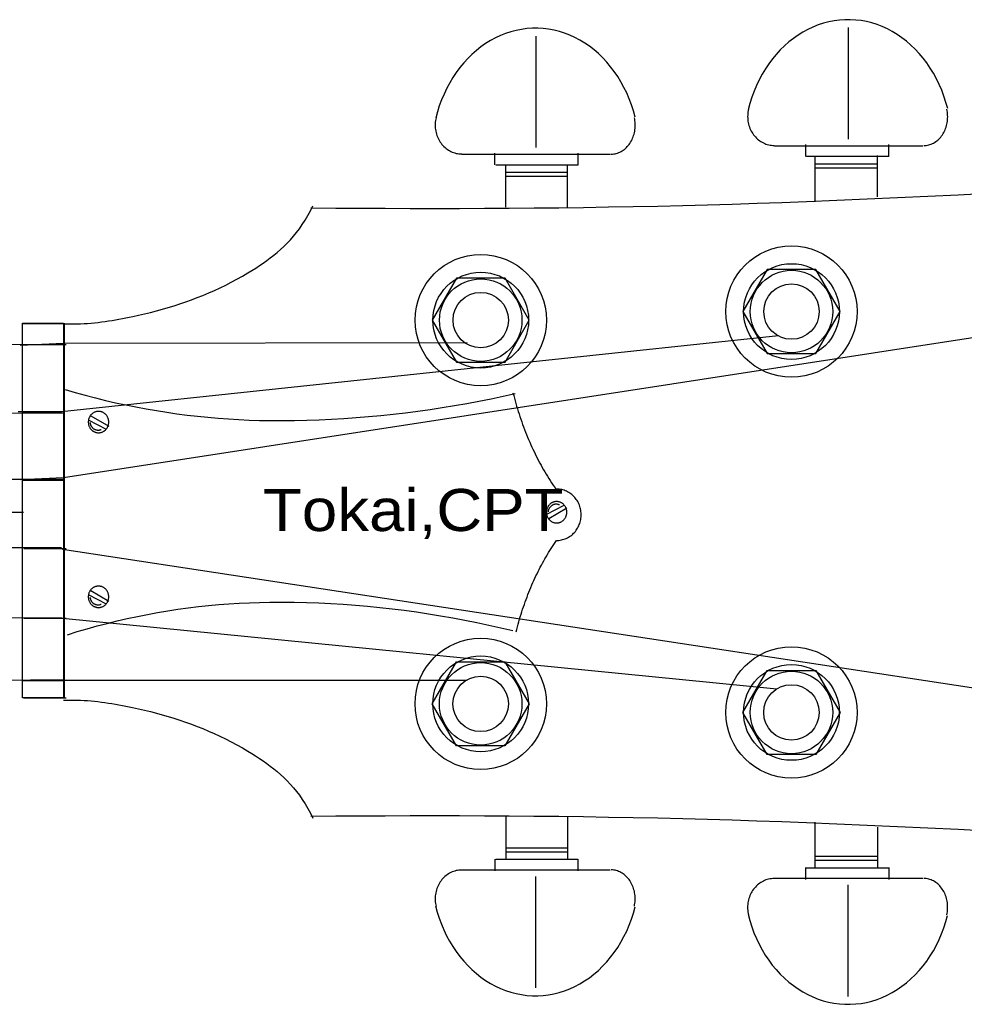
# Model space of a CAD drawing. Extents: x -330 to 789, y -284 to 512.
# Tile 8 of 10: x 599 to 707, y 216 to 329. Entities that reach past the tile are written whole.
import ezdxf
from ezdxf.enums import TextEntityAlignment as Align

# ---------------------------------------------------------------- set-up
doc = ezdxf.new("R2010")
doc.units = 0
doc.layers.add('NECK', color=7, linetype='CONTINUOUS')

# ---------------------------------------------------------------- blocks, each defined once
blk = doc.blocks.new('*E54')
at = {"layer": 'NECK', "color": 7, "linetype": 'CONTINUOUS'}
blk.add_lwpolyline([(933.915959, 282.367374), (934.307107, 282.350897), (934.700103, 282.342326), (935.094742, 282.341352), (935.490819, 282.347667), (935.888128, 282.360963), (936.286464, 282.380933), (936.685621, 282.407268), (937.085395, 282.439661), (937.48558, 282.477803), (937.88597, 282.521387), (938.28636, 282.570105), (938.686545, 282.623648), (939.08632, 282.681708), (939.485478, 282.743979), (939.883816, 282.810151), (940.281127, 282.879917), (940.677206, 282.952969), (941.071848, 283.028998), (941.464847, 283.107698), (941.855999, 283.188759), (942.53943, 283.337111), (943.220701, 283.494183), (943.899767, 283.660318), (944.576585, 283.83586), (945.25111, 284.021152), (945.923298, 284.216536), (946.593106, 284.422357), (947.260488, 284.638957), (947.925402, 284.866679), (948.587802, 285.105867), (949.247646, 285.356864), (949.904888, 285.620013), (950.559485, 285.895657), (951.211393, 286.18414), (951.860568, 286.485804), (952.506965, 286.800993), (953.15054, 287.13005), (953.791251, 287.473319), (954.429051, 287.831142), (955.063898, 288.203862), (955.506927, 288.472957), (955.943469, 288.745372), (956.373361, 289.022567), (956.796438, 289.306002), (957.212537, 289.597137), (957.621494, 289.897431), (958.023147, 290.208345), (958.417331, 290.531338), (958.803882, 290.86787), (959.182638, 291.2194), (959.553434, 291.58739), (959.916108, 291.973298), (960.270494, 292.378584), (960.616431, 292.804709), (960.953754, 293.253131), (961.2823, 293.725312), (961.601904, 294.22271), (961.912404, 294.746786), (962.213637, 295.298999), (962.505437, 295.880809)], dxfattribs=at)
blk = doc.blocks.new('*E56')
at = {"layer": 'NECK', "color": 7, "linetype": 'CONTINUOUS'}
blk.add_lwpolyline([(962.28113, 295.646418), (965.117291, 295.620565), (967.954391, 295.60036), (970.792313, 295.585953), (973.630942, 295.577491), (976.470162, 295.575122), (979.309857, 295.578995), (982.149911, 295.589257), (984.990209, 295.606057), (987.830634, 295.629542), (990.671071, 295.659861), (993.511405, 295.697162), (996.351518, 295.741592), (999.191296, 295.793301), (1002.030622, 295.852436), (1004.869381, 295.919145), (1007.707457, 295.993576), (1010.544733, 296.075878), (1013.381096, 296.166198), (1016.216427, 296.264685), (1019.050612, 296.371486), (1022.52889, 296.511247), (1026.006937, 296.657989), (1029.484734, 296.811712), (1032.962257, 296.972415), (1036.439486, 297.140096), (1039.9164, 297.314753), (1043.392976, 297.496386), (1046.869193, 297.684993), (1050.345031, 297.880573), (1053.820466, 298.083124), (1057.295479, 298.292646), (1060.770047, 298.509137), (1064.244149, 298.732596), (1067.717763, 298.963022), (1071.190869, 299.200412), (1074.663444, 299.444767), (1078.135467, 299.696084), (1081.606916, 299.954362), (1085.077771, 300.219601), (1088.54801, 300.491798)], dxfattribs=at)
blk = doc.blocks.new('*E57')
at = {"layer": 'NECK', "color": 7, "linetype": 'CONTINUOUS'}
blk.add_lwpolyline([(933.909889, 239.242873), (934.301037, 239.259353), (934.694033, 239.267928), (935.088672, 239.268904), (935.484749, 239.26259), (935.882058, 239.249295), (936.280394, 239.229326), (936.679551, 239.20299), (937.079325, 239.170597), (937.479509, 239.132455), (937.879899, 239.08887), (938.280289, 239.040151), (938.680475, 238.986607), (939.080249, 238.928545), (939.479408, 238.866274), (939.877745, 238.8001), (940.275056, 238.730333), (940.671136, 238.65728), (941.065778, 238.58125), (941.458777, 238.50255), (941.849929, 238.421488), (942.53336, 238.273136), (943.214631, 238.116064), (943.893697, 237.949928), (944.570515, 237.774387), (945.24504, 237.589095), (945.917228, 237.393711), (946.587035, 237.187891), (947.254418, 236.971292), (947.919331, 236.74357), (948.581732, 236.504383), (949.241575, 236.253387), (949.898817, 235.99024), (950.553414, 235.714597), (951.205322, 235.426116), (951.854497, 235.124454), (952.500894, 234.809267), (953.144469, 234.480212), (953.78518, 234.136947), (954.42298, 233.779127), (955.057827, 233.40641), (955.500859, 233.137316), (955.937403, 232.864901), (956.367295, 232.587705), (956.790373, 232.304269), (957.206473, 232.013134), (957.615431, 231.712838), (958.017084, 231.401923), (958.411267, 231.078928), (958.797819, 230.742394), (959.176574, 230.390862), (959.547369, 230.02287), (959.910042, 229.63696), (960.264428, 229.231671), (960.610364, 228.805545), (960.947686, 228.357121), (961.276231, 227.884939), (961.595835, 227.387539), (961.906335, 226.863462), (962.207567, 226.311249), (962.499367, 225.729438)], dxfattribs=at)
blk = doc.blocks.new('*E59')
at = {"layer": 'NECK', "color": 7, "linetype": 'CONTINUOUS'}
blk.add_lwpolyline([(962.275059, 225.963829), (965.11122, 225.989682), (967.94832, 226.009887), (970.786242, 226.024295), (973.624871, 226.032758), (976.464091, 226.035128), (979.303787, 226.031257), (982.143841, 226.020996), (984.984139, 226.004198), (987.824564, 225.980714), (990.665001, 225.950396), (993.505335, 225.913096), (996.345448, 225.868666), (999.185226, 225.816958), (1002.024552, 225.757823), (1004.863311, 225.691113), (1007.701387, 225.616681), (1010.538663, 225.534378), (1013.375026, 225.444055), (1016.210357, 225.345566), (1019.044542, 225.238761), (1022.522819, 225.098996), (1026.000867, 224.95225), (1029.478663, 224.798524), (1032.956186, 224.63782), (1036.433415, 224.470138), (1039.910328, 224.29548), (1043.386904, 224.113847), (1046.863121, 223.925241), (1050.338957, 223.729662), (1053.814392, 223.527111), (1057.289404, 223.31759), (1060.763971, 223.101101), (1064.238071, 222.877644), (1067.711684, 222.64722), (1071.184787, 222.409831), (1074.65736, 222.165478), (1078.129381, 221.914162), (1081.600827, 221.655884), (1085.071679, 221.390646), (1088.541914, 221.118449)], dxfattribs=at)
blk = doc.blocks.new('*E77')
at = {"layer": 'NECK', "color": 7, "linetype": 'CONTINUOUS'}
blk.add_lwpolyline([(934.128354, 274.822838), (935.273805, 274.490026), (936.423671, 274.173378), (937.577678, 273.872936), (938.735551, 273.588742), (939.897016, 273.320836), (941.0618, 273.06926), (942.229627, 272.834056), (943.400225, 272.615264), (944.573318, 272.412927), (945.748632, 272.227085), (946.925894, 272.05778), (948.104828, 271.905053), (949.285162, 271.768946), (950.466621, 271.6495), (951.64893, 271.546757), (952.831815, 271.460757), (954.015003, 271.391543), (955.198219, 271.339155), (956.381189, 271.303635), (957.563639, 271.285024), (958.976744, 271.281329), (960.390495, 271.294467), (961.80466, 271.324415), (963.21901, 271.371146), (964.633315, 271.434634), (966.047344, 271.514855), (967.460868, 271.611783), (968.873657, 271.725393), (970.28548, 271.855658), (971.696107, 272.002555), (973.105308, 272.166057), (974.512853, 272.346139), (975.918512, 272.542775), (977.322055, 272.755941), (978.723251, 272.98561), (980.121871, 273.231758), (981.517685, 273.494359), (982.910462, 273.773387), (984.299972, 274.068817), (985.685985, 274.380624)], dxfattribs=at)
blk = doc.blocks.new('*E78')
at = {"layer": 'NECK', "color": 7, "linetype": 'CONTINUOUS'}
blk.add_lwpolyline([(985.783064, 247.073566), (985.856099, 247.363343), (985.931642, 247.652524), (986.009682, 247.941075), (986.090207, 248.228964), (986.173207, 248.516156), (986.258668, 248.802618), (986.346581, 249.088314), (986.436933, 249.373213), (986.529713, 249.657279), (986.624909, 249.94048), (986.72251, 250.222781), (986.822505, 250.504148), (986.924881, 250.784548), (987.029628, 251.063947), (987.136733, 251.34231), (987.246186, 251.619605), (987.357975, 251.895798), (987.472088, 252.170854), (987.588514, 252.444739), (987.707241, 252.717421), (987.820457, 252.971159), (987.936043, 253.223848), (988.053983, 253.475455), (988.174257, 253.725946), (988.296847, 253.975289), (988.421734, 254.22345), (988.5489, 254.470396), (988.678328, 254.716093), (988.809997, 254.96051), (988.94389, 255.203611), (989.079989, 255.445366), (989.218275, 255.685739), (989.35873, 255.924698), (989.501335, 256.162209), (989.646071, 256.398241), (989.792922, 256.632758), (989.941867, 256.865729), (990.092889, 257.09712), (990.245969, 257.326898), (990.401089, 257.555029)], dxfattribs=at)
blk = doc.blocks.new('*E79')
at = {"layer": 'NECK', "color": 7, "linetype": 'CONTINUOUS'}
blk.add_lwpolyline([(934.370695, 246.749437), (935.504689, 247.100115), (936.643055, 247.433761), (937.785519, 247.750332), (938.931811, 248.049782), (940.08166, 248.332069), (941.234793, 248.59715), (942.390941, 248.84498), (943.54983, 249.075516), (944.71119, 249.288714), (945.874749, 249.484531), (947.040236, 249.662923), (948.20738, 249.823847), (949.375908, 249.967259), (950.54555, 250.093115), (951.716035, 250.201372), (952.88709, 250.291986), (954.058444, 250.364913), (955.229826, 250.420111), (956.400965, 250.457535), (957.571589, 250.477141), (958.970559, 250.481031), (960.370168, 250.467185), (961.770187, 250.435628), (963.170389, 250.386388), (964.570547, 250.319492), (965.970432, 250.234965), (967.369817, 250.132836), (968.768473, 250.013129), (970.166173, 249.875873), (971.56269, 249.721094), (972.957795, 249.548818), (974.35126, 249.359073), (975.742859, 249.151884), (977.132362, 248.927279), (978.519542, 248.685285), (979.904172, 248.425927), (981.286024, 248.149233), (982.664869, 247.855229), (984.04048, 247.543943), (985.41263, 247.2154)], dxfattribs=at)
blk = doc.blocks.new('*E80')
at = {"layer": 'NECK', "color": 7, "linetype": 'CONTINUOUS'}
blk.add_lwpolyline([(985.422867, 274.448467), (985.500445, 274.143877), (985.580687, 273.839912), (985.663582, 273.536608), (985.749116, 273.234001), (985.837278, 272.932127), (985.928055, 272.63102), (986.021436, 272.330717), (986.117407, 272.031252), (986.215957, 271.732662), (986.317073, 271.434982), (986.420744, 271.138247), (986.526957, 270.842494), (986.635699, 270.547757), (986.746959, 270.254071), (986.860725, 269.961474), (986.976983, 269.669999), (987.095722, 269.379684), (987.21693, 269.090562), (987.340595, 268.80267), (987.466703, 268.516043), (987.586956, 268.249331), (987.709728, 267.983722), (987.834999, 267.719251), (987.96275, 267.455953), (988.092962, 267.193862), (988.225613, 266.933014), (988.360686, 266.673443), (988.49816, 266.415184), (988.638016, 266.158273), (988.780234, 265.902743), (988.924795, 265.64863), (989.07168, 265.395969), (989.220867, 265.144793), (989.372339, 264.89514), (989.526075, 264.647042), (989.682056, 264.400535), (989.840263, 264.155654), (990.000675, 263.912434), (990.163273, 263.670909), (990.328038, 263.431115)], dxfattribs=at)

msp = doc.modelspace()

# ---------------------------------------------------------------- linework, layer by layer
at = {"layer": 'NECK', "color": 7, "linetype": 'CONTINUOUS'}
for p, q in [((693.638678, 327.865692, -2), (693.638678, 315.093607, -2)), ((657.842153, 326.887462, -2), (657.842153, 314.115377, -2)), ((685.171893, 314.317383, -2), (702.173891, 314.317383, -2)), ((688.753191, 313.096659, -2), (688.753191, 314.457007, -2)), ((698.275575, 313.096659, -2), (698.275575, 314.457007, -2)), ((649.375368, 313.339153, -2), (666.377366, 313.339153, -2)), ((653.152475, 312.118454, -2), (653.152475, 313.478777, -2)), ((662.674859, 312.118454, -2), (662.674859, 313.478777, -2)), ((688.851591, 313.121373, -2), (698.275575, 313.121373, -2)), ((689.826214, 307.896695, -2), (689.826214, 313.092798, -2)), ((696.998793, 308.488083, -2), (696.998793, 313.198488, -2)), ((653.250875, 312.143143, -2), (662.674859, 312.143143, -2)), ((654.388668, 311.287112, -2), (661.473769, 311.287112, -2)), ((654.389658, 307.305307, -2), (654.389658, 312.100547, -2)), ((661.478875, 307.305307, -2), (661.478875, 312.166435, -2)), ((689.82624, 311.811902, -2), (696.998793, 311.811902, -2)), ((689.869953, 312.265342, -2), (696.998793, 312.265342, -2)), ((654.388668, 310.833671, -2), (661.473769, 310.833671, -2)), ((603.726056, 291.464343, -2), (-61.736479, 298.998066, -2)), ((603.822094, 294.00861, -2), (603.822094, 251.168081, -2)), ((603.726056, 283.657907, -2), (-61.735968, 288.341904, -2)), ((606.86062, 283.378761, -2), (608.929043, 282.187678, -2)), ((606.550359, 282.94564, -2), (608.618782, 281.862838, -2)), ((603.726056, 276.088046, -2), (-61.739955, 277.801916, -2)), ((659.027876, 272.0751, -2), (661.0963, 273.158486, -2)), ((659.338137, 271.641751, -2), (661.406561, 272.833468, -2)), ((603.489481, 268.28161, -2), (-61.736366, 267.17348, -2)), ((603.627504, 268.102718, -2), (719.146958, 250.557973, -2)), ((606.550359, 262.931735, -2), (608.618782, 261.848933, -2)), ((606.86062, 263.364856, -2), (608.929043, 262.173774, -2)), ((603.489481, 260.238599, -2), (-61.730728, 256.53126, -2)), ((603.627504, 260.21744, -2), (685.437348, 252.135033, -2)), ((603.726056, 253.141864, -2), (-61.722504, 245.832923, -2)), ((603.824634, 253.12068, -2), (649.953548, 253.12068, -2)), ((654.383588, 237.442937, -2), (654.383588, 232.647696, -2)), ((661.472804, 237.442937, -2), (661.472804, 232.581834, -2)), ((689.820144, 236.851549, -2), (689.820144, 231.655445, -2)), ((696.992723, 236.26016, -2), (696.992723, 231.549756, -2)), ((654.382597, 233.914572, -2), (661.467699, 233.914572, -2)), ((654.382597, 233.461131, -2), (661.467699, 233.461131, -2)), ((653.146405, 232.629815, -2), (653.146405, 231.269467, -2)), ((653.244804, 232.6051, -2), (662.668788, 232.6051, -2)), ((662.668788, 232.629815, -2), (662.668788, 231.269467, -2)), ((689.820169, 232.936342, -2), (696.992723, 232.936342, -2)), ((689.863883, 232.482901, -2), (696.992723, 232.482901, -2)), ((649.369298, 231.409091, -2), (666.371296, 231.409091, -2)), ((688.747121, 231.651584, -2), (688.747121, 230.291237, -2)), ((688.84552, 231.62687, -2), (698.269505, 231.62687, -2)), ((698.269505, 231.651584, -2), (698.269505, 230.291237, -2)), ((657.836083, 217.860781, -2), (657.836083, 230.632867, -2)), ((685.165822, 230.430886, -2), (702.16782, 230.430886, -2)), ((693.632582, 216.882551, -2), (693.632582, 229.654636, -2))]:
    msp.add_line(p, q, dxfattribs=at)
at = {"layer": 'NECK', "color": 1, "linetype": 'CONTINUOUS'}
for p, q in [((599.046614, 293.975564, -2), (603.890953, 293.975564, -2)), ((599.189083, 291.553395, -2), (604.033422, 291.553395, -2)), ((599.046614, 283.717012, -2), (603.890928, 283.717012, -2)), ((599.046614, 276.023073, -2), (603.890928, 276.023073, -2)), ((599.134981, 272.32943, -2), (-24.752519, 272.32943, -2)), ((599.189083, 268.18669, -2), (604.033422, 268.18669, -2)), ((599.189083, 260.207788, -2), (604.033422, 260.207788, -2)), ((599.046614, 253.0838, -2), (603.890928, 253.0838, -2)), ((599.189083, 251.089087, -2), (604.033422, 251.089087, -2))]:
    msp.add_line(p, q, dxfattribs=at)
at = {"layer": 'NECK', "color": 7, "linetype": 'CONTINUOUS'}
for points in [[(705.021455, 318.58151, -2), (704.823166, 319.293866, -2), (704.594404, 319.99278, -2), (704.335792, 320.67635, -2), (704.048031, 321.342721, -2), (703.731904, 321.990081, -2), (703.38827, 322.616671, -2), (703.018062, 323.22079, -2), (702.622286, 323.800795, -2), (702.202017, 324.35511, -2), (701.758398, 324.88223, -2), (701.292634, 325.380723, -2), (700.80599, 325.849233, -2), (700.299788, 326.286488, -2), (699.775404, 326.6913, -2), (699.234263, 327.062569, -2), (698.677835, 327.399286, -2), (698.107632, 327.700537, -2), (697.525203, 327.965502, -2), (696.932131, 328.193462, -2), (696.330027, 328.383797, -2), (695.720527, 328.535991, -2), (695.105287, 328.649629, -2), (694.485978, 328.724404, -2), (693.864284, 328.760111, -2), (693.241894, 328.756654, -2), (692.620499, 328.714042, -2), (692.001786, 328.632392, -2), (691.387438, 328.511924, -2), (690.779123, 328.352966, -2), (690.178495, 328.15595, -2), (689.587184, 327.921412, -2), (689.006799, 327.649988, -2), (688.438915, 327.342416, -2), (687.885076, 326.999533, -2), (687.346787, 326.622268, -2), (686.82551, 326.211648, -2), (686.322661, 325.768789, -2), (685.839607, 325.294892, -2), (685.377661, 324.791247, -2), (684.938077, 324.259221, -2), (684.522049, 323.700261, -2), (684.130709, 323.115884, -2), (683.76512, 322.507679, -2), (683.426274, 321.877297, -2), (683.115093, 321.226453, -2), (682.832421, 320.556914, -2), (682.579028, 319.8705, -2), (682.355601, 319.169075, -2), (682.162748, 318.454546, -2)], [(669.22493, 317.60328, -2), (669.026641, 318.315636, -2), (668.797879, 319.01455, -2), (668.539267, 319.69812, -2), (668.251506, 320.364491, -2), (667.935379, 321.011851, -2), (667.591745, 321.638441, -2), (667.221537, 322.24256, -2), (666.825761, 322.822565, -2), (666.405492, 323.37688, -2), (665.961873, 323.904, -2), (665.496109, 324.402493, -2), (665.009465, 324.871003, -2), (664.503263, 325.308258, -2), (663.978879, 325.71307, -2), (663.437738, 326.084339, -2), (662.88131, 326.421056, -2), (662.311107, 326.722307, -2), (661.728678, 326.987272, -2), (661.135606, 327.215232, -2), (660.533502, 327.405567, -2), (659.924002, 327.557761, -2), (659.308762, 327.671399, -2), (658.689453, 327.746174, -2), (658.067759, 327.781881, -2), (657.445369, 327.778424, -2), (656.823974, 327.735812, -2), (656.205261, 327.654162, -2), (655.590913, 327.533694, -2), (654.982598, 327.374736, -2), (654.38197, 327.17772, -2), (653.790659, 326.943182, -2), (653.210274, 326.671758, -2), (652.64239, 326.364186, -2), (652.088551, 326.021303, -2), (651.550262, 325.644038, -2), (651.028985, 325.233418, -2), (650.526136, 324.790559, -2), (650.043082, 324.316662, -2), (649.581136, 323.813017, -2), (649.141552, 323.280991, -2), (648.725524, 322.722031, -2), (648.334184, 322.137654, -2), (647.968595, 321.529449, -2), (647.629749, 320.899067, -2), (647.318568, 320.248223, -2), (647.035896, 319.578684, -2), (646.782503, 318.89227, -2), (646.559076, 318.190845, -2), (646.366223, 317.476316, -2)], [(682.205735, 318.515672, -2), (682.168742, 318.347443, -2), (682.1399, 318.177344, -2), (682.119289, 318.005839, -2), (682.106965, 317.833397, -2), (682.102963, 317.660492, -2), (682.107292, 317.487596, -2), (682.119941, 317.315183, -2), (682.140876, 317.143724, -2), (682.170039, 316.97369, -2), (682.207351, 316.805544, -2), (682.252709, 316.639748, -2), (682.305989, 316.476755, -2), (682.367045, 316.317012, -2), (682.43571, 316.160956, -2), (682.511796, 316.009014, -2), (682.595095, 315.861602, -2), (682.685379, 315.719123, -2), (682.782401, 315.581968, -2), (682.885894, 315.450512, -2), (682.995577, 315.325114, -2), (683.111148, 315.206119, -2), (683.232292, 315.093851, -2), (683.358676, 314.988619, -2), (683.489954, 314.890709, -2), (683.625768, 314.800391, -2), (683.765746, 314.717911, -2), (683.909504, 314.643495, -2), (684.056648, 314.577348, -2), (684.206777, 314.519649, -2), (684.359479, 314.470557, -2), (684.514336, 314.430206, -2), (684.670924, 314.398707, -2), (684.828814, 314.376146, -2), (684.987575, 314.362584, -2), (685.146772, 314.35806, -2)], [(702.284102, 314.348535, -2), (702.427297, 314.353059, -2), (702.570099, 314.366621, -2), (702.712118, 314.389182, -2), (702.852966, 314.420681, -2), (702.992256, 314.461032, -2), (703.129609, 314.510124, -2), (703.264646, 314.567823, -2), (703.397, 314.63397, -2), (703.526307, 314.708386, -2), (703.652214, 314.790866, -2), (703.774375, 314.881184, -2), (703.892458, 314.979094, -2), (704.006137, 315.084326, -2), (704.115103, 315.196594, -2), (704.219057, 315.315589, -2), (704.317714, 315.440987, -2), (704.410805, 315.572443, -2), (704.498074, 315.709598, -2), (704.579282, 315.852077, -2), (704.654208, 315.999489, -2), (704.722646, 316.151431, -2), (704.784409, 316.307487, -2), (704.839328, 316.46723, -2), (704.887252, 316.630223, -2), (704.92805, 316.796019, -2), (704.961611, 316.964164, -2), (704.987843, 317.134199, -2), (705.006673, 317.305658, -2), (705.018051, 317.478071, -2), (705.021945, 317.650967, -2), (705.018345, 317.823872, -2), (705.00726, 317.996314, -2), (704.988721, 318.167819, -2), (704.962778, 318.337918, -2), (704.929503, 318.506147, -2)], [(646.409211, 317.537442, -2), (646.372218, 317.369213, -2), (646.343376, 317.199114, -2), (646.322765, 317.027609, -2), (646.310441, 316.855167, -2), (646.306439, 316.682262, -2), (646.310768, 316.509366, -2), (646.323417, 316.336953, -2), (646.344352, 316.165494, -2), (646.373515, 315.99546, -2), (646.410827, 315.827314, -2), (646.456185, 315.661518, -2), (646.509465, 315.498525, -2), (646.570521, 315.338782, -2), (646.639186, 315.182726, -2), (646.715272, 315.030784, -2), (646.798571, 314.883372, -2), (646.888855, 314.740893, -2), (646.985877, 314.603738, -2), (647.08937, 314.472282, -2), (647.199053, 314.346884, -2), (647.314624, 314.227889, -2), (647.435768, 314.115621, -2), (647.562152, 314.010389, -2), (647.69343, 313.912479, -2), (647.829244, 313.822161, -2), (647.969222, 313.739681, -2), (648.11298, 313.665265, -2), (648.260124, 313.599118, -2), (648.410253, 313.541419, -2), (648.562955, 313.492327, -2), (648.717812, 313.451976, -2), (648.8744, 313.420477, -2), (649.03229, 313.397916, -2), (649.191051, 313.384354, -2), (649.350248, 313.37983, -2)], [(666.487602, 313.370305, -2), (666.630797, 313.374829, -2), (666.773599, 313.388391, -2), (666.915618, 313.410952, -2), (667.056466, 313.442451, -2), (667.195756, 313.482802, -2), (667.333109, 313.531894, -2), (667.468146, 313.589593, -2), (667.6005, 313.65574, -2), (667.729807, 313.730156, -2), (667.855714, 313.812636, -2), (667.977875, 313.902954, -2), (668.095958, 314.000864, -2), (668.209637, 314.106096, -2), (668.318603, 314.218364, -2), (668.422557, 314.337359, -2), (668.521214, 314.462757, -2), (668.614305, 314.594213, -2), (668.701574, 314.731368, -2), (668.782782, 314.873847, -2), (668.857708, 315.021259, -2), (668.926146, 315.173201, -2), (668.987909, 315.329257, -2), (669.042828, 315.489, -2), (669.090752, 315.651993, -2), (669.13155, 315.817789, -2), (669.165111, 315.985934, -2), (669.191343, 316.155969, -2), (669.210173, 316.327428, -2), (669.221551, 316.499841, -2), (669.225445, 316.672737, -2), (669.221845, 316.845642, -2), (669.21076, 317.018084, -2), (669.192221, 317.189589, -2), (669.166278, 317.359688, -2), (669.133003, 317.527917, -2)], [(598.758324, 276.088046, -2), (603.726056, 276.324596, -2), (719.541217, 294.165455, -2)], [(598.521774, 283.894482, -2), (603.489481, 283.894482, -2), (685.634478, 292.588394, -2)], [(598.758324, 291.464343, -2), (603.726056, 291.700893, -2), (649.953548, 291.799877, -2)], [(606.762908, 282.621461, -2), (606.769472, 282.57145, -2), (606.778501, 282.521862, -2), (606.78997, 282.47283, -2), (606.803848, 282.424486, -2), (606.820099, 282.376959, -2), (606.838679, 282.330377, -2), (606.859538, 282.284864, -2), (606.88262, 282.240544, -2), (606.907863, 282.197534, -2), (606.9352, 282.155951, -2), (606.964556, 282.115906, -2), (606.995854, 282.077506, -2), (607.029009, 282.040854, -2), (607.063932, 282.006049, -2), (607.100529, 281.973184, -2), (607.138703, 281.942348, -2), (607.178351, 281.913622, -2), (607.219367, 281.887085, -2), (607.26164, 281.862807, -2), (607.305057, 281.840853, -2), (607.349501, 281.821283, -2), (607.394854, 281.804149, -2), (607.440994, 281.789496, -2), (607.487796, 281.777365, -2), (607.535135, 281.767788, -2), (607.582885, 281.76079, -2), (607.630917, 281.75639, -2), (607.679102, 281.7546, -2), (607.72731, 281.755425, -2), (607.775414, 281.758863, -2), (607.823282, 281.764904, -2), (607.870788, 281.773532, -2), (607.917803, 281.784724, -2), (607.964202, 281.79845, -2), (608.009859, 281.814674, -2), (608.054653, 281.833351, -2)], [(660.192441, 269.115903, -2), (660.337637, 269.118215, -2), (660.482525, 269.12838, -2), (660.626719, 269.146372, -2), (660.769833, 269.172142, -2), (660.911485, 269.205621, -2), (661.051297, 269.246719, -2), (661.188896, 269.295328, -2), (661.323914, 269.351318, -2), (661.455992, 269.414538, -2), (661.584776, 269.484821, -2), (661.709922, 269.561978, -2), (661.831097, 269.645804, -2), (661.947977, 269.736074, -2), (662.06025, 269.832548, -2), (662.167615, 269.934968, -2), (662.269788, 270.043061, -2), (662.366494, 270.156538, -2), (662.457475, 270.275096, -2), (662.542489, 270.398419, -2), (662.621309, 270.526177, -2), (662.693724, 270.65803, -2), (662.759541, 270.793625, -2), (662.818584, 270.9326, -2), (662.870696, 271.074584, -2), (662.915737, 271.219198, -2), (662.953587, 271.366057, -2), (662.984145, 271.514767, -2), (663.00733, 271.664933, -2), (663.023079, 271.816152, -2), (663.031351, 271.968022, -2), (663.032123, 272.120137, -2), (663.025394, 272.27209, -2), (663.011181, 272.423477, -2), (662.989523, 272.573892, -2), (662.960476, 272.722934, -2), (662.92412, 272.870206, -2), (662.88055, 273.015315, -2), (662.829883, 273.157872, -2), (662.772255, 273.297497, -2), (662.707819, 273.433817, -2), (662.636747, 273.566469, -2), (662.559229, 273.695099, -2), (662.475472, 273.819362, -2), (662.385699, 273.938927, -2), (662.290151, 274.053475, -2), (662.189082, 274.162701, -2), (662.082762, 274.266311, -2), (661.971476, 274.364031, -2), (661.855519, 274.455599, -2), (661.735202, 274.54077, -2), (661.610847, 274.619317, -2), (661.482784, 274.691031, -2), (661.351356, 274.75572, -2), (661.216913, 274.813211, -2), (661.079816, 274.86335, -2), (660.940429, 274.906005, -2), (660.799125, 274.94106, -2), (660.656281, 274.968423, -2), (660.512278, 274.98802, -2), (660.367502, 274.9998, -2), (660.222337, 275.00373, -2)], [(660.532171, 273.18799, -2), (660.487377, 273.206676, -2), (660.44172, 273.222908, -2), (660.395321, 273.236642, -2), (660.348306, 273.24784, -2), (660.3008, 273.256473, -2), (660.252932, 273.262517, -2), (660.204828, 273.265956, -2), (660.15662, 273.266782, -2), (660.108435, 273.264991, -2), (660.060403, 273.260589, -2), (660.012653, 273.253587, -2), (659.965314, 273.244004, -2), (659.918512, 273.231867, -2), (659.872372, 273.217207, -2), (659.827019, 273.200063, -2), (659.782575, 273.180483, -2), (659.739158, 273.158518, -2), (659.696885, 273.134227, -2), (659.655869, 273.107675, -2), (659.616221, 273.078935, -2), (659.578047, 273.048082, -2), (659.54145, 273.0152, -2), (659.506527, 272.980377, -2), (659.473372, 272.943706, -2), (659.442074, 272.905285, -2), (659.412718, 272.865219, -2), (659.385381, 272.823614, -2), (659.360138, 272.780581, -2), (659.337056, 272.736238, -2), (659.316197, 272.690701, -2), (659.297617, 272.644094, -2), (659.281366, 272.596542, -2), (659.267488, 272.548172, -2), (659.256019, 272.499114, -2), (659.24699, 272.4495, -2), (659.240426, 272.399463, -2)], [(606.762908, 262.607557, -2), (606.769472, 262.557546, -2), (606.778501, 262.507958, -2), (606.78997, 262.458926, -2), (606.803848, 262.410582, -2), (606.820099, 262.363055, -2), (606.838679, 262.316473, -2), (606.859538, 262.27096, -2), (606.88262, 262.22664, -2), (606.907863, 262.18363, -2), (606.9352, 262.142047, -2), (606.964556, 262.102002, -2), (606.995854, 262.063602, -2), (607.029009, 262.02695, -2), (607.063932, 261.992145, -2), (607.100529, 261.95928, -2), (607.138703, 261.928444, -2), (607.178351, 261.899718, -2), (607.219367, 261.873181, -2), (607.26164, 261.848903, -2), (607.305057, 261.826949, -2), (607.349501, 261.807379, -2), (607.394854, 261.790245, -2), (607.440994, 261.775592, -2), (607.487796, 261.763461, -2), (607.535135, 261.753884, -2), (607.582885, 261.746886, -2), (607.630917, 261.742486, -2), (607.679102, 261.740696, -2), (607.72731, 261.741521, -2), (607.775414, 261.744959, -2), (607.823282, 261.751, -2), (607.870788, 261.759628, -2), (607.917803, 261.77082, -2), (607.964202, 261.784546, -2), (608.009859, 261.80077, -2), (608.054653, 261.819447, -2)], [(649.344177, 231.368415, -2), (649.184981, 231.36389, -2), (649.02622, 231.350329, -2), (648.868329, 231.327767, -2), (648.711741, 231.296268, -2), (648.556884, 231.255918, -2), (648.404182, 231.206826, -2), (648.254053, 231.149127, -2), (648.106909, 231.082979, -2), (647.963151, 231.008563, -2), (647.823173, 230.926083, -2), (647.687359, 230.835765, -2), (647.556081, 230.737856, -2), (647.429697, 230.632623, -2), (647.308553, 230.520355, -2), (647.192982, 230.40136, -2), (647.0833, 230.275962, -2), (646.979806, 230.144506, -2), (646.882784, 230.007351, -2), (646.7925, 229.864872, -2), (646.709201, 229.71746, -2), (646.633115, 229.565518, -2), (646.56445, 229.409462, -2), (646.503394, 229.249719, -2), (646.450114, 229.086726, -2), (646.404756, 228.92093, -2), (646.367444, 228.752785, -2), (646.338281, 228.58275, -2), (646.317346, 228.411291, -2), (646.304697, 228.238878, -2), (646.300368, 228.065982, -2), (646.30437, 227.893077, -2), (646.316694, 227.720636, -2), (646.337305, 227.549131, -2), (646.366147, 227.379031, -2), (646.40314, 227.210803, -2)], [(669.126933, 227.220328, -2), (669.160208, 227.388556, -2), (669.186151, 227.558656, -2), (669.20469, 227.730161, -2), (669.215775, 227.902602, -2), (669.219375, 228.075507, -2), (669.215481, 228.248403, -2), (669.204103, 228.420816, -2), (669.185273, 228.592275, -2), (669.159041, 228.76231, -2), (669.12548, 228.930455, -2), (669.084682, 229.096251, -2), (669.036758, 229.259244, -2), (668.981839, 229.418987, -2), (668.920076, 229.575043, -2), (668.851638, 229.726985, -2), (668.776712, 229.874397, -2), (668.695504, 230.016876, -2), (668.608235, 230.154031, -2), (668.515144, 230.285487, -2), (668.416487, 230.410885, -2), (668.312533, 230.52988, -2), (668.203567, 230.642148, -2), (668.089888, 230.747381, -2), (667.971805, 230.84529, -2), (667.849643, 230.935608, -2), (667.723737, 231.018088, -2), (667.59443, 231.092504, -2), (667.462076, 231.158652, -2), (667.327038, 231.216351, -2), (667.189686, 231.265443, -2), (667.050396, 231.305793, -2), (666.909548, 231.337292, -2), (666.767529, 231.359854, -2), (666.624727, 231.373415, -2), (666.481532, 231.37794, -2)], [(685.140702, 230.39021, -2), (684.981506, 230.385685, -2), (684.822745, 230.372124, -2), (684.664854, 230.349562, -2), (684.508266, 230.318063, -2), (684.353409, 230.277713, -2), (684.200707, 230.228621, -2), (684.050578, 230.170922, -2), (683.903434, 230.104774, -2), (683.759676, 230.030358, -2), (683.619698, 229.947878, -2), (683.483884, 229.85756, -2), (683.352606, 229.759651, -2), (683.226222, 229.654418, -2), (683.105078, 229.54215, -2), (682.989507, 229.423155, -2), (682.879825, 229.297757, -2), (682.776331, 229.166301, -2), (682.679309, 229.029146, -2), (682.589025, 228.886667, -2), (682.505726, 228.739255, -2), (682.42964, 228.587313, -2), (682.360975, 228.431257, -2), (682.299919, 228.271514, -2), (682.246639, 228.108521, -2), (682.201281, 227.942725, -2), (682.163969, 227.77458, -2), (682.134806, 227.604545, -2), (682.113871, 227.433086, -2), (682.101222, 227.260673, -2), (682.096893, 227.087777, -2), (682.100895, 226.914872, -2), (682.113219, 226.742431, -2), (682.13383, 226.570926, -2), (682.162672, 226.400826, -2), (682.199665, 226.232598, -2)], [(704.923432, 226.242098, -2), (704.956707, 226.410326, -2), (704.98265, 226.580426, -2), (705.001189, 226.751931, -2), (705.012274, 226.924372, -2), (705.015874, 227.097277, -2), (705.01198, 227.270173, -2), (705.000602, 227.442586, -2), (704.981772, 227.614045, -2), (704.95554, 227.78408, -2), (704.921979, 227.952225, -2), (704.881181, 228.118021, -2), (704.833257, 228.281014, -2), (704.778338, 228.440757, -2), (704.716575, 228.596813, -2), (704.648137, 228.748755, -2), (704.573211, 228.896167, -2), (704.492003, 229.038646, -2), (704.404734, 229.175801, -2), (704.311643, 229.307257, -2), (704.212986, 229.432655, -2), (704.109032, 229.55165, -2), (704.000066, 229.663918, -2), (703.886387, 229.769151, -2), (703.768304, 229.86706, -2), (703.646142, 229.957378, -2), (703.520236, 230.039858, -2), (703.390929, 230.114274, -2), (703.258575, 230.180422, -2), (703.123537, 230.238121, -2), (702.986185, 230.287213, -2), (702.846895, 230.327563, -2), (702.706047, 230.359062, -2), (702.564028, 230.381624, -2), (702.421226, 230.395185, -2), (702.278031, 230.39971, -2)], [(646.360153, 227.271928, -2), (646.553006, 226.557399, -2), (646.776433, 225.855974, -2), (647.029826, 225.16956, -2), (647.312498, 224.500021, -2), (647.623679, 223.849177, -2), (647.962525, 223.218796, -2), (648.328114, 222.61059, -2), (648.719454, 222.026214, -2), (649.135482, 221.467253, -2), (649.575066, 220.935227, -2), (650.037012, 220.431582, -2), (650.520066, 219.957686, -2), (651.022915, 219.514826, -2), (651.544192, 219.104206, -2), (652.082481, 218.726942, -2), (652.63632, 218.384058, -2), (653.204204, 218.076486, -2), (653.784589, 217.805062, -2), (654.3759, 217.570524, -2), (654.976528, 217.373508, -2), (655.584843, 217.214551, -2), (656.199191, 217.094083, -2), (656.817904, 217.012432, -2), (657.439299, 216.96982, -2), (658.061689, 216.966363, -2), (658.683383, 217.002071, -2), (659.302692, 217.076845, -2), (659.917932, 217.190483, -2), (660.527432, 217.342677, -2), (661.129536, 217.533012, -2), (661.722608, 217.760972, -2), (662.305037, 218.025938, -2), (662.87524, 218.327188, -2), (663.431668, 218.663905, -2), (663.972809, 219.035174, -2), (664.497193, 219.439986, -2), (665.003395, 219.877241, -2), (665.490039, 220.345751, -2), (665.955803, 220.844244, -2), (666.399422, 221.371364, -2), (666.819691, 221.92568, -2), (667.215467, 222.505685, -2), (667.585675, 223.109803, -2), (667.929309, 223.736394, -2), (668.245436, 224.383753, -2), (668.533197, 225.050124, -2), (668.791809, 225.733695, -2), (669.020571, 226.432608, -2), (669.21886, 227.144965, -2)], [(682.156677, 226.293723, -2), (682.34953, 225.579194, -2), (682.572957, 224.877769, -2), (682.82635, 224.191355, -2), (683.109022, 223.521816, -2), (683.420203, 222.870972, -2), (683.759049, 222.240591, -2), (684.124638, 221.632385, -2), (684.515978, 221.048009, -2), (684.932006, 220.489048, -2), (685.37159, 219.957022, -2), (685.833536, 219.453377, -2), (686.31659, 218.979481, -2), (686.819439, 218.536621, -2), (687.340716, 218.126001, -2), (687.879005, 217.748737, -2), (688.432844, 217.405853, -2), (689.000728, 217.098281, -2), (689.581113, 216.826857, -2), (690.172424, 216.592319, -2), (690.773052, 216.395303, -2), (691.381367, 216.236346, -2), (691.995715, 216.115878, -2), (692.614428, 216.034227, -2), (693.235823, 215.991615, -2), (693.858213, 215.988158, -2), (694.479907, 216.023866, -2), (695.099216, 216.09864, -2), (695.714456, 216.212278, -2), (696.323956, 216.364472, -2), (696.92606, 216.554807, -2), (697.519132, 216.782767, -2), (698.101561, 217.047733, -2), (698.671764, 217.348983, -2), (699.228192, 217.6857, -2), (699.769333, 218.056969, -2), (700.293717, 218.461781, -2), (700.799919, 218.899036, -2), (701.286563, 219.367546, -2), (701.752327, 219.866039, -2), (702.195946, 220.393159, -2), (702.616215, 220.947475, -2), (703.011991, 221.52748, -2), (703.382199, 222.131598, -2), (703.725833, 222.758189, -2), (704.04196, 223.405548, -2), (704.329721, 224.071919, -2), (704.588333, 224.75549, -2), (704.817095, 225.454403, -2), (705.015384, 226.16676, -2)]]:
    msp.add_polyline3d(points, dxfattribs=at)
for points in [[(692.690547, 295.3288, -2), (689.909247, 300.146164, -2), (684.346647, 300.146164, -2), (681.565347, 295.3288, -2), (684.346647, 290.511462, -2), (689.909247, 290.511462, -2), (692.690547, 295.3288, -2), (692.690547, 295.3288, -2)], [(657.089831, 294.35057, -2), (654.308531, 299.167934, -2), (648.745931, 299.167934, -2), (645.964631, 294.35057, -2), (648.745931, 289.533231, -2), (654.308531, 289.533231, -2), (657.089831, 294.35057, -2), (657.089831, 294.35057, -2)], [(599.033635, 293.984683, -2), (603.713204, 293.984683, -2), (603.713204, 251.106765, -2), (599.033635, 251.106765, -2), (599.033635, 293.984683, -2), (599.033635, 293.984683, -2)], [(608.909783, 282.674952, -2), (608.90818, 282.739066, -2), (608.903374, 282.803005, -2), (608.895378, 282.866593, -2), (608.884214, 282.929655, -2), (608.869914, 282.992019, -2), (608.852516, 283.053514, -2), (608.832068, 283.113972, -2), (608.808626, 283.173226, -2), (608.782253, 283.231114, -2), (608.753024, 283.287479, -2), (608.721017, 283.342164, -2), (608.68632, 283.39502, -2), (608.649029, 283.445903, -2), (608.609245, 283.494672, -2), (608.567078, 283.541195, -2), (608.522643, 283.585344, -2), (608.476063, 283.626997, -2), (608.427464, 283.666041, -2), (608.37698, 283.702368, -2), (608.324749, 283.735879, -2), (608.270915, 283.766482, -2), (608.215624, 283.794094, -2), (608.15903, 283.818637, -2), (608.101286, 283.840047, -2), (608.042551, 283.858262, -2), (607.982985, 283.873235, -2), (607.922754, 283.884923, -2), (607.86202, 283.893294, -2), (607.800951, 283.898326, -2), (607.739714, 283.900005, -2), (607.678478, 283.898326, -2), (607.617409, 283.893294, -2), (607.556675, 283.884923, -2), (607.496443, 283.873235, -2), (607.436878, 283.858262, -2), (607.378143, 283.840047, -2), (607.320399, 283.818637, -2), (607.263805, 283.794094, -2), (607.208514, 283.766482, -2), (607.15468, 283.735879, -2), (607.102449, 283.702368, -2), (607.051965, 283.666041, -2), (607.003366, 283.626997, -2), (606.956786, 283.585344, -2), (606.912351, 283.541195, -2), (606.870184, 283.494672, -2), (606.8304, 283.445903, -2), (606.793109, 283.39502, -2), (606.758412, 283.342164, -2), (606.726405, 283.287479, -2), (606.697175, 283.231114, -2), (606.670803, 283.173226, -2), (606.647361, 283.113972, -2), (606.626913, 283.053514, -2), (606.609515, 282.992019, -2), (606.595214, 282.929655, -2), (606.584051, 282.866593, -2), (606.576055, 282.803005, -2), (606.571249, 282.739066, -2), (606.569646, 282.674952, -2), (606.571249, 282.610838, -2), (606.576055, 282.546899, -2), (606.584051, 282.483312, -2), (606.595214, 282.420249, -2), (606.609515, 282.357885, -2), (606.626913, 282.29639, -2), (606.647361, 282.235932, -2), (606.670803, 282.176678, -2), (606.697175, 282.11879, -2), (606.726405, 282.062426, -2), (606.758412, 282.00774, -2), (606.793109, 281.954884, -2), (606.8304, 281.904001, -2), (606.870184, 281.855232, -2), (606.912351, 281.808709, -2), (606.956786, 281.76456, -2), (607.003366, 281.722907, -2), (607.051965, 281.683863, -2), (607.102449, 281.647536, -2), (607.15468, 281.614025, -2), (607.208514, 281.583422, -2), (607.263805, 281.555811, -2), (607.320399, 281.531267, -2), (607.378143, 281.509858, -2), (607.436878, 281.491642, -2), (607.496443, 281.47667, -2), (607.556675, 281.464982, -2), (607.617409, 281.45661, -2), (607.678478, 281.451578, -2), (607.739714, 281.449899, -2), (607.800951, 281.451578, -2), (607.86202, 281.45661, -2), (607.922754, 281.464982, -2), (607.982985, 281.47667, -2), (608.042551, 281.491642, -2), (608.101286, 281.509858, -2), (608.15903, 281.531267, -2), (608.215624, 281.555811, -2), (608.270915, 281.583422, -2), (608.324749, 281.614025, -2), (608.37698, 281.647536, -2), (608.427464, 281.683863, -2), (608.476063, 281.722907, -2), (608.522643, 281.76456, -2), (608.567078, 281.808709, -2), (608.609245, 281.855232, -2), (608.649029, 281.904001, -2), (608.68632, 281.954884, -2), (608.721017, 282.00774, -2), (608.753024, 282.062426, -2), (608.782253, 282.11879, -2), (608.808626, 282.176678, -2), (608.832068, 282.235932, -2), (608.852516, 282.29639, -2), (608.869914, 282.357885, -2), (608.884214, 282.420249, -2), (608.895378, 282.483312, -2), (608.903374, 282.546899, -2), (608.90818, 282.610838, -2), (608.909783, 282.674952, -2), (608.909783, 282.674952, -2)], [(661.387275, 272.34594, -2), (661.385672, 272.410088, -2), (661.380866, 272.474061, -2), (661.37287, 272.537682, -2), (661.361707, 272.600777, -2), (661.347406, 272.663175, -2), (661.330008, 272.724702, -2), (661.30956, 272.785192, -2), (661.286118, 272.844477, -2), (661.259745, 272.902396, -2), (661.230516, 272.95879, -2), (661.198509, 273.013504, -2), (661.163812, 273.066388, -2), (661.126521, 273.117298, -2), (661.086737, 273.166093, -2), (661.04457, 273.212641, -2), (661.000135, 273.256812, -2), (660.953555, 273.298488, -2), (660.904956, 273.337552, -2), (660.854472, 273.373898, -2), (660.802241, 273.407427, -2), (660.748407, 273.438047, -2), (660.693116, 273.465673, -2), (660.636522, 273.490229, -2), (660.578778, 273.51165, -2), (660.520043, 273.529875, -2), (660.460477, 273.544855, -2), (660.400246, 273.556549, -2), (660.339512, 273.564925, -2), (660.278443, 273.56996, -2), (660.217206, 273.57164, -2), (660.15597, 273.56996, -2), (660.094901, 273.564925, -2), (660.034167, 273.556549, -2), (659.973935, 273.544855, -2), (659.91437, 273.529875, -2), (659.855635, 273.51165, -2), (659.797891, 273.490229, -2), (659.741297, 273.465673, -2), (659.686006, 273.438047, -2), (659.632172, 273.407427, -2), (659.579941, 273.373898, -2), (659.529457, 273.337552, -2), (659.480858, 273.298488, -2), (659.434278, 273.256812, -2), (659.389843, 273.212641, -2), (659.347676, 273.166093, -2), (659.307892, 273.117298, -2), (659.270601, 273.066388, -2), (659.235904, 273.013504, -2), (659.203897, 272.95879, -2), (659.174667, 272.902396, -2), (659.148295, 272.844477, -2), (659.124853, 272.785192, -2), (659.104405, 272.724702, -2), (659.087007, 272.663175, -2), (659.072706, 272.600777, -2), (659.061543, 272.537682, -2), (659.053547, 272.474061, -2), (659.048741, 272.410088, -2), (659.047138, 272.34594, -2), (659.048741, 272.281792, -2), (659.053547, 272.21782, -2), (659.061543, 272.154198, -2), (659.072706, 272.091103, -2), (659.087007, 272.028706, -2), (659.104405, 271.967178, -2), (659.124853, 271.906689, -2), (659.148295, 271.847403, -2), (659.174667, 271.789484, -2), (659.203897, 271.73309, -2), (659.235904, 271.678376, -2), (659.270601, 271.625492, -2), (659.307892, 271.574582, -2), (659.347676, 271.525787, -2), (659.389843, 271.47924, -2), (659.434278, 271.435068, -2), (659.480858, 271.393393, -2), (659.529457, 271.354328, -2), (659.579941, 271.317982, -2), (659.632172, 271.284453, -2), (659.686006, 271.253834, -2), (659.741297, 271.226208, -2), (659.797891, 271.201651, -2), (659.855635, 271.18023, -2), (659.91437, 271.162005, -2), (659.973935, 271.147025, -2), (660.034167, 271.135331, -2), (660.094901, 271.126955, -2), (660.15597, 271.12192, -2), (660.217206, 271.12024, -2), (660.278443, 271.12192, -2), (660.339512, 271.126955, -2), (660.400246, 271.135331, -2), (660.460477, 271.147025, -2), (660.520043, 271.162005, -2), (660.578778, 271.18023, -2), (660.636522, 271.201651, -2), (660.693116, 271.226208, -2), (660.748407, 271.253834, -2), (660.802241, 271.284453, -2), (660.854472, 271.317982, -2), (660.904956, 271.354328, -2), (660.953555, 271.393393, -2), (661.000135, 271.435068, -2), (661.04457, 271.47924, -2), (661.086737, 271.525787, -2), (661.126521, 271.574582, -2), (661.163812, 271.625492, -2), (661.198509, 271.678376, -2), (661.230516, 271.73309, -2), (661.259745, 271.789484, -2), (661.286118, 271.847403, -2), (661.30956, 271.906689, -2), (661.330008, 271.967178, -2), (661.347406, 272.028706, -2), (661.361707, 272.091103, -2), (661.37287, 272.154198, -2), (661.380866, 272.21782, -2), (661.385672, 272.281792, -2), (661.387275, 272.34594, -2), (661.387275, 272.34594, -2)], [(608.909783, 262.661022, -2), (608.90818, 262.725136, -2), (608.903374, 262.789075, -2), (608.895378, 262.852663, -2), (608.884214, 262.915725, -2), (608.869914, 262.978089, -2), (608.852516, 263.039584, -2), (608.832068, 263.100042, -2), (608.808626, 263.159296, -2), (608.782253, 263.217184, -2), (608.753024, 263.273549, -2), (608.721017, 263.328234, -2), (608.68632, 263.38109, -2), (608.649029, 263.431973, -2), (608.609245, 263.480742, -2), (608.567078, 263.527265, -2), (608.522643, 263.571414, -2), (608.476063, 263.613067, -2), (608.427464, 263.652111, -2), (608.37698, 263.688438, -2), (608.324749, 263.721949, -2), (608.270915, 263.752552, -2), (608.215624, 263.780164, -2), (608.15903, 263.804707, -2), (608.101286, 263.826117, -2), (608.042551, 263.844332, -2), (607.982985, 263.859305, -2), (607.922754, 263.870993, -2), (607.86202, 263.879364, -2), (607.800951, 263.884396, -2), (607.739714, 263.886075, -2), (607.678478, 263.884396, -2), (607.617409, 263.879364, -2), (607.556675, 263.870993, -2), (607.496443, 263.859305, -2), (607.436878, 263.844332, -2), (607.378143, 263.826117, -2), (607.320399, 263.804707, -2), (607.263805, 263.780164, -2), (607.208514, 263.752552, -2), (607.15468, 263.721949, -2), (607.102449, 263.688438, -2), (607.051965, 263.652111, -2), (607.003366, 263.613067, -2), (606.956786, 263.571414, -2), (606.912351, 263.527265, -2), (606.870184, 263.480742, -2), (606.8304, 263.431973, -2), (606.793109, 263.38109, -2), (606.758412, 263.328234, -2), (606.726405, 263.273549, -2), (606.697175, 263.217184, -2), (606.670803, 263.159296, -2), (606.647361, 263.100042, -2), (606.626913, 263.039584, -2), (606.609515, 262.978089, -2), (606.595214, 262.915725, -2), (606.584051, 262.852663, -2), (606.576055, 262.789075, -2), (606.571249, 262.725136, -2), (606.569646, 262.661022, -2), (606.571249, 262.596908, -2), (606.576055, 262.532969, -2), (606.584051, 262.469382, -2), (606.595214, 262.406319, -2), (606.609515, 262.343955, -2), (606.626913, 262.28246, -2), (606.647361, 262.222002, -2), (606.670803, 262.162748, -2), (606.697175, 262.10486, -2), (606.726405, 262.048496, -2), (606.758412, 261.99381, -2), (606.793109, 261.940954, -2), (606.8304, 261.890071, -2), (606.870184, 261.841302, -2), (606.912351, 261.794779, -2), (606.956786, 261.75063, -2), (607.003366, 261.708977, -2), (607.051965, 261.669933, -2), (607.102449, 261.633606, -2), (607.15468, 261.600095, -2), (607.208514, 261.569492, -2), (607.263805, 261.541881, -2), (607.320399, 261.517337, -2), (607.378143, 261.495928, -2), (607.436878, 261.477712, -2), (607.496443, 261.46274, -2), (607.556675, 261.451052, -2), (607.617409, 261.44268, -2), (607.678478, 261.437648, -2), (607.739714, 261.435969, -2), (607.800951, 261.437648, -2), (607.86202, 261.44268, -2), (607.922754, 261.451052, -2), (607.982985, 261.46274, -2), (608.042551, 261.477712, -2), (608.101286, 261.495928, -2), (608.15903, 261.517337, -2), (608.215624, 261.541881, -2), (608.270915, 261.569492, -2), (608.324749, 261.600095, -2), (608.37698, 261.633606, -2), (608.427464, 261.669933, -2), (608.476063, 261.708977, -2), (608.522643, 261.75063, -2), (608.567078, 261.794779, -2), (608.609245, 261.841302, -2), (608.649029, 261.890071, -2), (608.68632, 261.940954, -2), (608.721017, 261.99381, -2), (608.753024, 262.048496, -2), (608.782253, 262.10486, -2), (608.808626, 262.162748, -2), (608.832068, 262.222002, -2), (608.852516, 262.28246, -2), (608.869914, 262.343955, -2), (608.884214, 262.406319, -2), (608.895378, 262.469382, -2), (608.903374, 262.532969, -2), (608.90818, 262.596908, -2), (608.909783, 262.661022, -2), (608.909783, 262.661022, -2)], [(657.08376, 250.397673, -2), (654.30246, 245.580309, -2), (648.73986, 245.580309, -2), (645.95856, 250.397673, -2), (648.73986, 255.215012, -2), (654.30246, 255.215012, -2), (657.08376, 250.397673, -2), (657.08376, 250.397673, -2)], [(692.684476, 249.419443, -2), (689.903176, 244.602079, -2), (684.340576, 244.602079, -2), (681.559276, 249.419443, -2), (684.340576, 254.236782, -2), (689.903176, 254.236782, -2), (692.684476, 249.419443, -2), (692.684476, 249.419443, -2)]]:
    msp.add_polyline3d(points, close=True, dxfattribs=at)
for centre, radius in [((687.127947, 295.3288, -2), 7.522134), ((651.527231, 294.35057, -2), 7.522134), ((687.127947, 295.3288, -2), 5.484901), ((687.127947, 295.3288, -2), 4.725213), ((651.527231, 294.35057, -2), 5.484901), ((651.527231, 294.35057, -2), 4.725213), ((687.127947, 295.3288, -2), 3.173146), ((651.527231, 294.35057, -2), 3.173146), ((651.52116, 250.397673, -2), 7.522134), ((687.121876, 249.419443, -2), 7.522134), ((651.52116, 250.397673, -2), 5.484901), ((651.52116, 250.397673, -2), 4.725213), ((687.121876, 249.419443, -2), 5.484901), ((687.121876, 249.419443, -2), 4.725213), ((651.52116, 250.397673, -2), 3.173146), ((687.121876, 249.419443, -2), 3.173146)]:
    msp.add_circle(centre, radius, dxfattribs=at)

# ---------------------------------------------------------------- block references
for name in ['*E56', '*E54', '*E77', '*E80', '*E78', '*E79', '*E57', '*E59']:
    msp.add_blockref(name, (-330.200266, 11.568998, -2), dxfattribs=at)

# ---------------------------------------------------------------- texts
at = {"layer": 'NECK', "color": 7}
msp.add_text('Tokai,CPT', height=4.817654, dxfattribs=at).set_placement((626.574368, 270.193343, -2), (661.021585, 270.193343, -2), align=Align.FIT)

doc.saveas('drawing.dxf')
